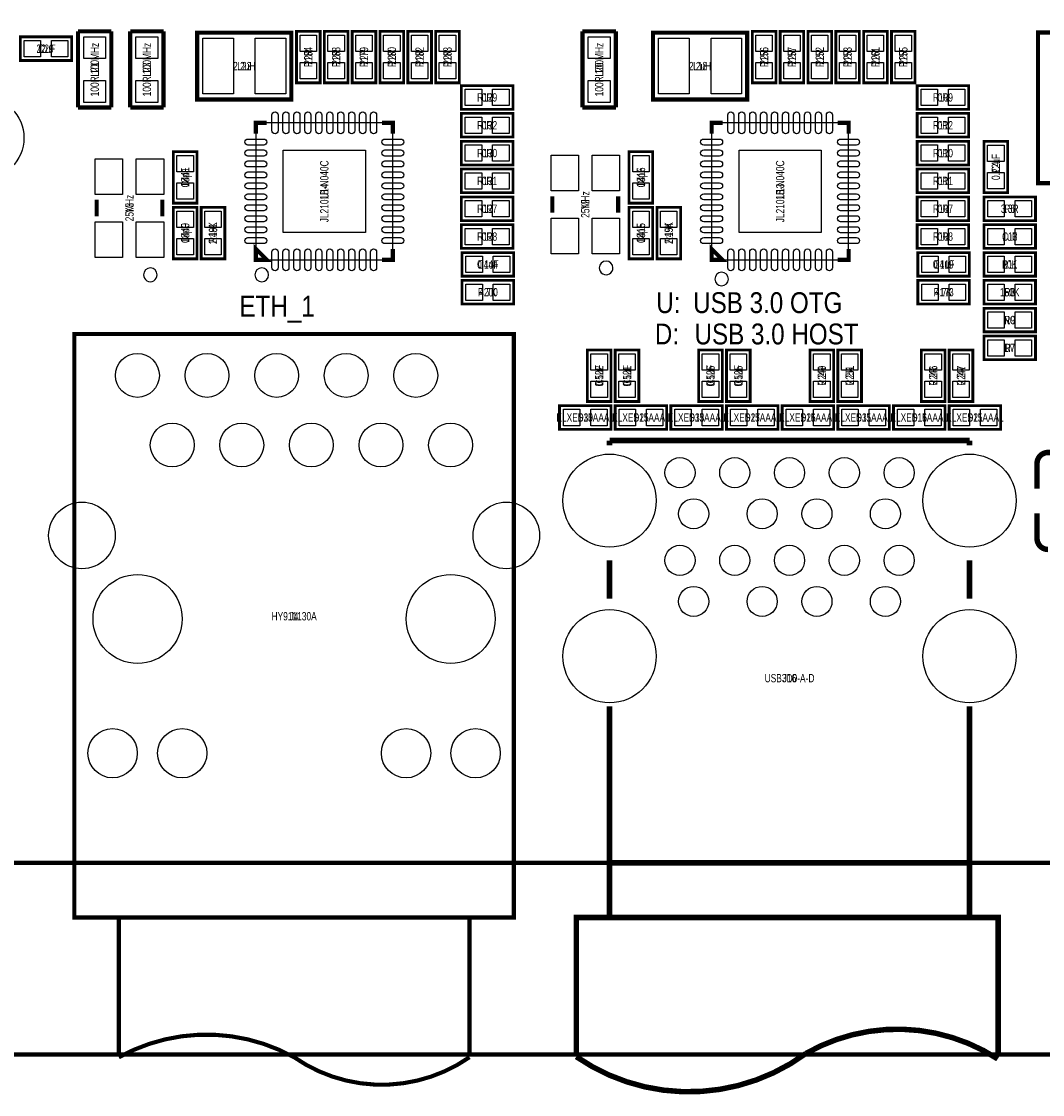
# Model space of a CAD drawing. Extents: x 0 to 125, y -10 to 88.
# Tile 6 of 10: x 56 to 93, y -8 to 31. Entities that reach past the tile are written whole.
import ezdxf
from ezdxf.enums import TextEntityAlignment as Align

# ---------------------------------------------------------------- set-up
doc = ezdxf.new("R2010")
doc.units = 0
for name, color, linetype in [('BG_OUTLINE', 12, 'CONTINUOUS'), ('BG_SILKSCREEN_TOP', 7, 'CONTINUOUS'), ('CV_SILKSCREEN_TOP', 52, 'CONTINUOUS'), ('PG_SILKSCREEN_TOP', 7, 'CONTINUOUS'), ('PIN_TOP', 92, 'CONTINUOUS'), ('RD_SILKSCREEN_TOP', 12, 'CONTINUOUS')]:
    doc.layers.add(name, color=color, linetype=linetype)

msp = doc.modelspace()

# ---------------------------------------------------------------- linework, layer by layer
at = {"layer": 'BG_OUTLINE', "const_width": 0.1524}
for points in [[(125.000004, 77.0001), (125.000004, 2.999994, -0.414214), (122.00001, 0), (2.999994, 0, -0.414214), (0, 2.999994), (0, 77.0001, -0.414214), (2.999994, 80.000094), (122.00001, 80.000094, -0.414214), (125.000004, 77.0001)], [(122.00001, 0), (122.00001, -1.499997), (125.000004, -1.499997), (125.000004, -4.99999, -0.414214), (123.000008, -6.999986), (1.999996, -6.999986, -0.414214), (0, -4.99999), (0, -1.499997), (2.999994, -1.499997), (2.999994, 0)]]:
    msp.add_lwpolyline(points, format="xyb", dxfattribs=at)
at = {"layer": 'PG_SILKSCREEN_TOP'}
for points, const_width in [([(57.5818, 29.2862), (55.7022, 29.2862), (55.7022, 30.1498), (57.5818, 30.1498), (57.5818, 29.2862)], 0.1016), ([(57.8104, 27.5717), (57.8104, 30.353)], 0.1524), ([(57.8104, 30.353), (59.0296, 30.353)], 0.1524), ([(59.0296, 30.353), (59.0296, 27.5717)], 0.1524), ([(59.7154, 27.5717), (59.7154, 30.353)], 0.1524), ([(59.7154, 30.353), (60.9346, 30.353)], 0.1524), ([(60.9346, 30.353), (60.9346, 27.5717)], 0.1524), ([(65.599818, 30.30601), (62.162182, 30.30601), (62.162182, 27.865832), (65.600072, 27.865832), (65.600072, 30.30601), (65.599818, 30.30601)], 0.1524), ([(66.6496, 30.353), (66.6496, 28.4734), (65.786, 28.4734), (65.786, 30.353), (66.6496, 30.353)], 0.1016), ([(67.6656, 30.353), (67.6656, 28.4734), (66.802, 28.4734), (66.802, 30.353), (67.6656, 30.353)], 0.1016), ([(68.6816, 30.353), (68.6816, 28.4734), (67.818, 28.4734), (67.818, 30.353), (68.6816, 30.353)], 0.1016), ([(69.6976, 30.353), (69.6976, 28.4734), (68.834, 28.4734), (68.834, 30.353), (69.6976, 30.353)], 0.1016), ([(70.7136, 30.353), (70.7136, 28.4734), (69.85, 28.4734), (69.85, 30.353), (70.7136, 30.353)], 0.1016), ([(71.7296, 30.353), (71.7296, 28.4734), (70.866, 28.4734), (70.866, 30.353), (71.7296, 30.353)], 0.1016), ([(76.2254, 27.5717), (76.2254, 30.353)], 0.1524), ([(76.2254, 30.353), (77.4446, 30.353)], 0.1524), ([(77.4446, 30.353), (77.4446, 27.5717)], 0.1524), ([(82.236818, 30.30601), (78.799182, 30.30601), (78.799182, 27.865832), (82.237072, 27.865832), (82.237072, 30.30601), (82.236818, 30.30601)], 0.1524), ([(83.2866, 30.353), (83.2866, 28.4734), (82.423, 28.4734), (82.423, 30.353), (83.2866, 30.353)], 0.1016), ([(84.3026, 30.353), (84.3026, 28.4734), (83.439, 28.4734), (83.439, 30.353), (84.3026, 30.353)], 0.1016), ([(85.3186, 30.353), (85.3186, 28.4734), (84.455, 28.4734), (84.455, 30.353), (85.3186, 30.353)], 0.1016), ([(86.3346, 30.353), (86.3346, 28.4734), (85.471, 28.4734), (85.471, 30.353), (86.3346, 30.353)], 0.1016), ([(87.3506, 30.353), (87.3506, 28.4734), (86.487, 28.4734), (86.487, 30.353), (87.3506, 30.353)], 0.1016), ([(88.3666, 30.353), (88.3666, 28.4734), (87.503, 28.4734), (87.503, 30.353), (88.3666, 30.353)], 0.1016), ([(94.05399, 30.309007), (92.853993, 30.309007), (92.853993, 24.808993), (94.05399, 24.808993)], 0.150012), ([(73.6854, 27.5082), (71.8058, 27.5082), (71.8058, 28.3718), (73.6854, 28.3718), (73.6854, 27.5082)], 0.1016), ([(90.3224, 27.5082), (88.4428, 27.5082), (88.4428, 28.3718), (90.3224, 28.3718), (90.3224, 27.5082)], 0.1016), ([(59.0296, 27.5717), (57.8104, 27.5717)], 0.1524), ([(60.9346, 27.5717), (59.7154, 27.5717)], 0.1524), ([(77.4446, 27.5717), (76.2254, 27.5717)], 0.1524), ([(64.301903, 26.611097), (64.301903, 27.011097), (64.701903, 27.011097)], 0.150089), ([(69.302097, 26.611097), (69.302097, 27.011097), (68.902097, 27.011097)], 0.150089), ([(73.6854, 26.4922), (71.8058, 26.4922), (71.8058, 27.3558), (73.6854, 27.3558), (73.6854, 26.4922)], 0.1016), ([(80.938903, 26.611097), (80.938903, 27.011097), (81.338903, 27.011097)], 0.150089), ([(85.939097, 26.611097), (85.939097, 27.011097), (85.539097, 27.011097)], 0.150089), ([(90.3224, 26.4922), (88.4428, 26.4922), (88.4428, 27.3558), (90.3224, 27.3558), (90.3224, 26.4922)], 0.1016), ([(73.6854, 25.4762), (71.8058, 25.4762), (71.8058, 26.3398), (73.6854, 26.3398), (73.6854, 25.4762)], 0.1016), ([(90.3224, 25.4762), (88.4428, 25.4762), (88.4428, 26.3398), (90.3224, 26.3398), (90.3224, 25.4762)], 0.1016), ([(90.8812, 24.4602), (90.8812, 26.3398), (91.7448, 26.3398), (91.7448, 24.4602), (90.8812, 24.4602)], 0.1016), ([(61.2902, 24.0792), (61.2902, 25.9588), (62.1538, 25.9588), (62.1538, 24.0792), (61.2902, 24.0792)], 0.1016), ([(77.9272, 24.0792), (77.9272, 25.9588), (78.7908, 25.9588), (78.7908, 24.0792), (77.9272, 24.0792)], 0.1016), ([(73.6854, 24.4602), (71.8058, 24.4602), (71.8058, 25.3238), (73.6854, 25.3238), (73.6854, 24.4602)], 0.1016), ([(90.3224, 24.4602), (88.4428, 24.4602), (88.4428, 25.3238), (90.3224, 25.3238), (90.3224, 24.4602)], 0.1016), ([(73.6854, 23.4442), (71.8058, 23.4442), (71.8058, 24.3078), (73.6854, 24.3078), (73.6854, 23.4442)], 0.1016), ([(75.127002, 23.728401), (75.127002, 24.328399)], 0.150012), ([(77.526998, 23.728401), (77.526998, 24.328399)], 0.150012), ([(90.3224, 23.4442), (88.4428, 23.4442), (88.4428, 24.3078), (90.3224, 24.3078), (90.3224, 23.4442)], 0.1016), ([(92.7608, 23.4442), (90.8812, 23.4442), (90.8812, 24.3078), (92.7608, 24.3078), (92.7608, 23.4442)], 0.1016), ([(58.490002, 23.601401), (58.490002, 24.201399)], 0.150012), ([(60.889998, 23.601401), (60.889998, 24.201399)], 0.150012), ([(62.1538, 23.9268), (62.1538, 22.0472), (61.2902, 22.0472), (61.2902, 23.9268), (62.1538, 23.9268)], 0.1016), ([(63.1698, 23.9268), (63.1698, 22.0472), (62.3062, 22.0472), (62.3062, 23.9268), (63.1698, 23.9268)], 0.1016), ([(78.7908, 23.9268), (78.7908, 22.0472), (77.9272, 22.0472), (77.9272, 23.9268), (78.7908, 23.9268)], 0.1016), ([(79.8068, 23.9268), (79.8068, 22.0472), (78.9432, 22.0472), (78.9432, 23.9268), (79.8068, 23.9268)], 0.1016), ([(73.6854, 22.4282), (71.8058, 22.4282), (71.8058, 23.2918), (73.6854, 23.2918), (73.6854, 22.4282)], 0.1016), ([(90.3224, 22.4282), (88.4428, 22.4282), (88.4428, 23.2918), (90.3224, 23.2918), (90.3224, 22.4282)], 0.1016), ([(92.7608, 22.4282), (90.8812, 22.4282), (90.8812, 23.2918), (92.7608, 23.2918), (92.7608, 22.4282)], 0.1016), ([(64.701903, 22.010903), (64.301903, 22.010903), (64.301903, 22.410903), (64.701903, 22.010903)], 0.150089), ([(68.902097, 22.010903), (69.302097, 22.010903), (69.302097, 22.410903)], 0.150089), ([(81.338903, 22.010903), (80.938903, 22.010903), (80.938903, 22.410903), (81.338903, 22.010903)], 0.150089), ([(85.539097, 22.010903), (85.939097, 22.010903), (85.939097, 22.410903)], 0.150089), ([(71.8312, 22.2758), (73.7108, 22.2758), (73.7108, 21.4122), (71.8312, 21.4122), (71.8312, 22.2758)], 0.1016), ([(88.4682, 22.2758), (90.3478, 22.2758), (90.3478, 21.4122), (88.4682, 21.4122), (88.4682, 22.2758)], 0.1016), ([(92.7608, 21.4122), (90.8812, 21.4122), (90.8812, 22.2758), (92.7608, 22.2758), (92.7608, 21.4122)], 0.1016), ([(73.7108, 20.3962), (71.8312, 20.3962), (71.8312, 21.2598), (73.7108, 21.2598), (73.7108, 20.3962)], 0.1016), ([(90.3478, 20.3962), (88.4682, 20.3962), (88.4682, 21.2598), (90.3478, 21.2598), (90.3478, 20.3962)], 0.1016), ([(90.8812, 21.2598), (92.7608, 21.2598), (92.7608, 20.3962), (90.8812, 20.3962), (90.8812, 21.2598)], 0.1016), ([(90.8812, 20.2438), (92.7608, 20.2438), (92.7608, 19.3802), (90.8812, 19.3802), (90.8812, 20.2438)], 0.1016), ([(73.719969, -1.999996), (73.719969, 0), (57.679971, 0), (57.679971, 19.300012), (73.719969, 19.300012), (73.719969, -1.999996), (57.679971, -1.999996), (57.679971, 0)], 0.150012), ([(90.8812, 19.2278), (92.7608, 19.2278), (92.7608, 18.3642), (90.8812, 18.3642), (90.8812, 19.2278)], 0.1016), ([(76.4032, 16.8402), (76.4032, 18.7198), (77.2668, 18.7198), (77.2668, 16.8402), (76.4032, 16.8402)], 0.1016), ([(77.4192, 16.8402), (77.4192, 18.7198), (78.2828, 18.7198), (78.2828, 16.8402), (77.4192, 16.8402)], 0.1016), ([(80.4672, 16.8402), (80.4672, 18.7198), (81.3308, 18.7198), (81.3308, 16.8402), (80.4672, 16.8402)], 0.1016), ([(81.4832, 16.8402), (81.4832, 18.7198), (82.3468, 18.7198), (82.3468, 16.8402), (81.4832, 16.8402)], 0.1016), ([(84.5312, 16.8402), (84.5312, 18.7198), (85.3948, 18.7198), (85.3948, 16.8402), (84.5312, 16.8402)], 0.1016), ([(85.5472, 16.8402), (85.5472, 18.7198), (86.4108, 18.7198), (86.4108, 16.8402), (85.5472, 16.8402)], 0.1016), ([(88.5952, 16.8402), (88.5952, 18.7198), (89.4588, 18.7198), (89.4588, 16.8402), (88.5952, 16.8402)], 0.1016), ([(89.6112, 16.8402), (89.6112, 18.7198), (90.4748, 18.7198), (90.4748, 16.8402), (89.6112, 16.8402)], 0.1016), ([(75.3872, 16.6878), (77.2668, 16.6878), (77.2668, 15.8242), (75.3872, 15.8242), (75.3872, 16.6878)], 0.1016), ([(79.2988, 15.8242), (77.4192, 15.8242), (77.4192, 16.6878), (79.2988, 16.6878), (79.2988, 15.8242)], 0.1016), ([(79.4512, 16.6878), (81.3308, 16.6878), (81.3308, 15.8242), (79.4512, 15.8242), (79.4512, 16.6878)], 0.1016), ([(83.3628, 15.8242), (81.4832, 15.8242), (81.4832, 16.6878), (83.3628, 16.6878), (83.3628, 15.8242)], 0.1016), ([(83.5152, 16.6878), (85.3948, 16.6878), (85.3948, 15.8242), (83.5152, 15.8242), (83.5152, 16.6878)], 0.1016), ([(87.4268, 15.8242), (85.5472, 15.8242), (85.5472, 16.6878), (87.4268, 16.6878), (87.4268, 15.8242)], 0.1016), ([(87.5792, 16.6878), (89.4588, 16.6878), (89.4588, 15.8242), (87.5792, 15.8242), (87.5792, 16.6878)], 0.1016), ([(91.4908, 15.8242), (89.6112, 15.8242), (89.6112, 16.6878), (91.4908, 16.6878), (91.4908, 15.8242)], 0.1016), ([(77.212977, 15.239898), (77.212977, 15.414015)], 0.2), ([(77.212977, 15.414015), (90.353159, 15.414015)], 0.2), ([(90.353159, 15.239898), (90.353159, 15.414015)], 0.2), ([(92.81795, 14.578076), (92.81795, 13.658088)], 0.199898), ([(77.212977, 9.63991), (77.212977, 11.039907)], 0.2), ([(90.353159, 9.63991), (90.353159, 11.039907)], 0.2), ([(77.212977, -1.999996), (77.212977, 5.708904)], 0.2), ([(90.353159, -1.999996), (90.353159, 5.708904)], 0.2), ([(77.212977, 0), (90.353159, 0)], 0.2), ([(72.099983, -6.999986), (72.099983, -1.999996), (59.299958, -1.999996), (59.299958, -6.999986)], 0.150012), ([(75.999975, -6.999986), (75.999975, -1.999996), (91.39997, -1.999996), (91.39997, -6.999986)], 0.2)]:
    msp.add_lwpolyline(points, dxfattribs=dict(at, const_width=const_width))
for points in [[(69.302097, 22.010903), (69.302097, 27.011097), (64.301903, 27.011097), (64.301903, 22.010903), (69.302097, 22.010903)], [(85.939097, 22.010903), (85.939097, 27.011097), (80.938903, 27.011097), (80.938903, 22.010903), (85.939097, 22.010903)]]:
    msp.add_lwpolyline(points, dxfattribs=at)
for points in [[(77.338987, 21.717, 1), (76.83902, 21.716995, 1)], [(60.701987, 21.463, 1), (60.20202, 21.462995, 1)], [(64.765987, 21.463, 1), (64.266002, 21.462988, 1)], [(81.555387, 21.3106, 1), (81.055402, 21.310588, 1)]]:
    msp.add_lwpolyline(points, format="xyb", close=True, dxfattribs=at)
for points, const_width in [([(94.488, 14.978126), (93.218, 14.978126, 0.414214), (92.81795, 14.578076)], 0.199898), ([(92.81795, 12.757912), (92.81795, 11.837924, 0.4144), (93.218, 11.438128)], 0.199898), ([(65.69997, -7.099986, 0.258538), (59.299958, -7.099986)], 0.150012), ([(84.383169, -6.960083, -0.280416), (91.38318, -7.160082)], 0.2), ([(72.099983, -7.099986, -0.313617), (65.69997, -7.099986)], 0.150012), ([(75.999975, -7.079996, 0.319777), (84.383169, -6.960083)], 0.2)]:
    msp.add_lwpolyline(points, format="xyb", dxfattribs=dict(at, const_width=const_width))
at = {"layer": 'PIN_TOP'}
for points in [[(65.918105, 30.212767), (66.517495, 30.212767), (66.517495, 29.613377), (65.918105, 29.613377)], [(66.934105, 30.212767), (67.533495, 30.212767), (67.533495, 29.613377), (66.934105, 29.613377)], [(67.950105, 30.212767), (68.549495, 30.212767), (68.549495, 29.613377), (67.950105, 29.613377)], [(68.966105, 30.212767), (69.565495, 30.212767), (69.565495, 29.613377), (68.966105, 29.613377)], [(69.982105, 30.212767), (70.581495, 30.212767), (70.581495, 29.613377), (69.982105, 29.613377)], [(70.998105, 30.212767), (71.597495, 30.212767), (71.597495, 29.613377), (70.998105, 29.613377)], [(82.555105, 30.212767), (83.154495, 30.212767), (83.154495, 29.613377), (82.555105, 29.613377)], [(83.571105, 30.212767), (84.170495, 30.212767), (84.170495, 29.613377), (83.571105, 29.613377)], [(84.587105, 30.212767), (85.186495, 30.212767), (85.186495, 29.613377), (84.587105, 29.613377)], [(85.603105, 30.212767), (86.202495, 30.212767), (86.202495, 29.613377), (85.603105, 29.613377)], [(86.619105, 30.212767), (87.218495, 30.212767), (87.218495, 29.613377), (86.619105, 29.613377)], [(87.635105, 30.212767), (88.234495, 30.212767), (88.234495, 29.613377), (87.635105, 29.613377)], [(56.441823, 30.017695), (56.441823, 29.418305), (55.842433, 29.418305), (55.842433, 30.017695)], [(57.441567, 30.017695), (57.441567, 29.418305), (56.842177, 29.418305), (56.842177, 30.017695)], [(58.82005, 29.35605), (58.01995, 29.35605), (58.01995, 30.15615), (58.82005, 30.15615)], [(60.72505, 29.35605), (59.92495, 29.35605), (59.92495, 30.15615), (60.72505, 30.15615)], [(63.48095, 30.099), (63.48095, 28.067), (62.36335, 28.067), (62.36335, 30.099)], [(65.39865, 30.099), (65.39865, 28.067), (64.28105, 28.067), (64.28105, 30.099)], [(77.23505, 29.35605), (76.43495, 29.35605), (76.43495, 30.15615), (77.23505, 30.15615)], [(80.11795, 30.099), (80.11795, 28.067), (79.00035, 28.067), (79.00035, 30.099)], [(82.03565, 30.099), (82.03565, 28.067), (80.91805, 28.067), (80.91805, 30.099)], [(65.918105, 29.213023), (66.517495, 29.213023), (66.517495, 28.613633), (65.918105, 28.613633)], [(66.934105, 29.213023), (67.533495, 29.213023), (67.533495, 28.613633), (66.934105, 28.613633)], [(67.950105, 29.213023), (68.549495, 29.213023), (68.549495, 28.613633), (67.950105, 28.613633)], [(68.966105, 29.213023), (69.565495, 29.213023), (69.565495, 28.613633), (68.966105, 28.613633)], [(69.982105, 29.213023), (70.581495, 29.213023), (70.581495, 28.613633), (69.982105, 28.613633)], [(70.998105, 29.213023), (71.597495, 29.213023), (71.597495, 28.613633), (70.998105, 28.613633)], [(82.555105, 29.213023), (83.154495, 29.213023), (83.154495, 28.613633), (82.555105, 28.613633)], [(83.571105, 29.213023), (84.170495, 29.213023), (84.170495, 28.613633), (83.571105, 28.613633)], [(84.587105, 29.213023), (85.186495, 29.213023), (85.186495, 28.613633), (84.587105, 28.613633)], [(85.603105, 29.213023), (86.202495, 29.213023), (86.202495, 28.613633), (85.603105, 28.613633)], [(86.619105, 29.213023), (87.218495, 29.213023), (87.218495, 28.613633), (86.619105, 28.613633)], [(87.635105, 29.213023), (88.234495, 29.213023), (88.234495, 28.613633), (87.635105, 28.613633)], [(58.82005, 27.75585), (58.01995, 27.75585), (58.01995, 28.55595), (58.82005, 28.55595)], [(60.72505, 27.75585), (59.92495, 27.75585), (59.92495, 28.55595), (60.72505, 28.55595)], [(72.545423, 28.239695), (72.545423, 27.640305), (71.946033, 27.640305), (71.946033, 28.239695)], [(73.545167, 28.239695), (73.545167, 27.640305), (72.945777, 27.640305), (72.945777, 28.239695)], [(77.23505, 27.75585), (76.43495, 27.75585), (76.43495, 28.55595), (77.23505, 28.55595)], [(89.182423, 28.239695), (89.182423, 27.640305), (88.583033, 27.640305), (88.583033, 28.239695)], [(90.182167, 28.239695), (90.182167, 27.640305), (89.582777, 27.640305), (89.582777, 28.239695)], [(72.545423, 27.223695), (72.545423, 26.624305), (71.946033, 26.624305), (71.946033, 27.223695)], [(73.545167, 27.223695), (73.545167, 26.624305), (72.945777, 26.624305), (72.945777, 27.223695)], [(89.182423, 27.223695), (89.182423, 26.624305), (88.583033, 26.624305), (88.583033, 27.223695)], [(90.182167, 27.223695), (90.182167, 26.624305), (89.582777, 26.624305), (89.582777, 27.223695)], [(68.301997, 23.011003), (65.302003, 23.011003), (65.302003, 26.010997), (68.301997, 26.010997)], [(72.545423, 26.207695), (72.545423, 25.608305), (71.946033, 25.608305), (71.946033, 26.207695)], [(73.545167, 26.207695), (73.545167, 25.608305), (72.945777, 25.608305), (72.945777, 26.207695)], [(84.938997, 23.011003), (81.939003, 23.011003), (81.939003, 26.010997), (84.938997, 26.010997)], [(89.182423, 26.207695), (89.182423, 25.608305), (88.583033, 25.608305), (88.583033, 26.207695)], [(90.182167, 26.207695), (90.182167, 25.608305), (89.582777, 25.608305), (89.582777, 26.207695)], [(91.612695, 25.600177), (91.013305, 25.600177), (91.013305, 26.199567), (91.612695, 26.199567)], [(59.439988, 24.401412), (58.43999, 24.401412), (58.43999, 25.701409), (59.439988, 25.701409)], [(60.94001, 24.401412), (59.940012, 24.401412), (59.940012, 25.701409), (60.94001, 25.701409)], [(62.021695, 25.219177), (61.422305, 25.219177), (61.422305, 25.818567), (62.021695, 25.818567)], [(76.076988, 24.528412), (75.07699, 24.528412), (75.07699, 25.828409), (76.076988, 25.828409)], [(77.57701, 24.528412), (76.577012, 24.528412), (76.577012, 25.828409), (77.57701, 25.828409)], [(78.658695, 25.219177), (78.059305, 25.219177), (78.059305, 25.818567), (78.658695, 25.818567)], [(72.545423, 25.191695), (72.545423, 24.592305), (71.946033, 24.592305), (71.946033, 25.191695)], [(73.545167, 25.191695), (73.545167, 24.592305), (72.945777, 24.592305), (72.945777, 25.191695)], [(89.182423, 25.191695), (89.182423, 24.592305), (88.583033, 24.592305), (88.583033, 25.191695)], [(90.182167, 25.191695), (90.182167, 24.592305), (89.582777, 24.592305), (89.582777, 25.191695)], [(91.612695, 24.600433), (91.013305, 24.600433), (91.013305, 25.199823), (91.612695, 25.199823)], [(62.021695, 24.219433), (61.422305, 24.219433), (61.422305, 24.818823), (62.021695, 24.818823)], [(78.658695, 24.219433), (78.059305, 24.219433), (78.059305, 24.818823), (78.658695, 24.818823)], [(72.545423, 24.175695), (72.545423, 23.576305), (71.946033, 23.576305), (71.946033, 24.175695)], [(73.545167, 24.175695), (73.545167, 23.576305), (72.945777, 23.576305), (72.945777, 24.175695)], [(89.182423, 24.175695), (89.182423, 23.576305), (88.583033, 23.576305), (88.583033, 24.175695)], [(90.182167, 24.175695), (90.182167, 23.576305), (89.582777, 23.576305), (89.582777, 24.175695)], [(91.620823, 24.175695), (91.620823, 23.576305), (91.021433, 23.576305), (91.021433, 24.175695)], [(92.620567, 24.175695), (92.620567, 23.576305), (92.021177, 23.576305), (92.021177, 24.175695)], [(61.422305, 23.786567), (62.021695, 23.786567), (62.021695, 23.187177), (61.422305, 23.187177)], [(62.438305, 23.786567), (63.037695, 23.786567), (63.037695, 23.187177), (62.438305, 23.187177)], [(76.076988, 22.228391), (75.07699, 22.228391), (75.07699, 23.528388), (76.076988, 23.528388)], [(77.57701, 22.228391), (76.577012, 22.228391), (76.577012, 23.528388), (77.57701, 23.528388)], [(78.059305, 23.786567), (78.658695, 23.786567), (78.658695, 23.187177), (78.059305, 23.187177)], [(79.075305, 23.786567), (79.674695, 23.786567), (79.674695, 23.187177), (79.075305, 23.187177)], [(59.439988, 22.101391), (58.43999, 22.101391), (58.43999, 23.401388), (59.439988, 23.401388)], [(60.94001, 22.101391), (59.940012, 22.101391), (59.940012, 23.401388), (60.94001, 23.401388)], [(72.545423, 23.159695), (72.545423, 22.560305), (71.946033, 22.560305), (71.946033, 23.159695)], [(73.545167, 23.159695), (73.545167, 22.560305), (72.945777, 22.560305), (72.945777, 23.159695)], [(89.182423, 23.159695), (89.182423, 22.560305), (88.583033, 22.560305), (88.583033, 23.159695)], [(90.182167, 23.159695), (90.182167, 22.560305), (89.582777, 22.560305), (89.582777, 23.159695)], [(91.620823, 23.159695), (91.620823, 22.560305), (91.021433, 22.560305), (91.021433, 23.159695)], [(92.620567, 23.159695), (92.620567, 22.560305), (92.021177, 22.560305), (92.021177, 23.159695)], [(61.422305, 22.786823), (62.021695, 22.786823), (62.021695, 22.187433), (61.422305, 22.187433)], [(62.438305, 22.786823), (63.037695, 22.786823), (63.037695, 22.187433), (62.438305, 22.187433)], [(78.059305, 22.786823), (78.658695, 22.786823), (78.658695, 22.187433), (78.059305, 22.187433)], [(79.075305, 22.786823), (79.674695, 22.786823), (79.674695, 22.187433), (79.075305, 22.187433)], [(71.971433, 21.544305), (71.971433, 22.143695), (72.570823, 22.143695), (72.570823, 21.544305)], [(72.971177, 21.544305), (72.971177, 22.143695), (73.570567, 22.143695), (73.570567, 21.544305)], [(88.608433, 21.544305), (88.608433, 22.143695), (89.207823, 22.143695), (89.207823, 21.544305)], [(89.608177, 21.544305), (89.608177, 22.143695), (90.207567, 22.143695), (90.207567, 21.544305)], [(91.620823, 22.143695), (91.620823, 21.544305), (91.021433, 21.544305), (91.021433, 22.143695)], [(92.620567, 22.143695), (92.620567, 21.544305), (92.021177, 21.544305), (92.021177, 22.143695)], [(72.570823, 21.127695), (72.570823, 20.528305), (71.971433, 20.528305), (71.971433, 21.127695)], [(73.570567, 21.127695), (73.570567, 20.528305), (72.971177, 20.528305), (72.971177, 21.127695)], [(89.207823, 21.127695), (89.207823, 20.528305), (88.608433, 20.528305), (88.608433, 21.127695)], [(90.207567, 21.127695), (90.207567, 20.528305), (89.608177, 20.528305), (89.608177, 21.127695)], [(91.021433, 20.528305), (91.021433, 21.127695), (91.620823, 21.127695), (91.620823, 20.528305)], [(92.021177, 20.528305), (92.021177, 21.127695), (92.620567, 21.127695), (92.620567, 20.528305)], [(91.021433, 19.512305), (91.021433, 20.111695), (91.620823, 20.111695), (91.620823, 19.512305)], [(92.021177, 19.512305), (92.021177, 20.111695), (92.620567, 20.111695), (92.620567, 19.512305)], [(91.021433, 18.496305), (91.021433, 19.095695), (91.620823, 19.095695), (91.620823, 18.496305)], [(92.021177, 18.496305), (92.021177, 19.095695), (92.620567, 19.095695), (92.620567, 18.496305)], [(77.134695, 17.980177), (76.535305, 17.980177), (76.535305, 18.579567), (77.134695, 18.579567)], [(78.150695, 17.980177), (77.551305, 17.980177), (77.551305, 18.579567), (78.150695, 18.579567)], [(81.198695, 17.980177), (80.599305, 17.980177), (80.599305, 18.579567), (81.198695, 18.579567)], [(82.214695, 17.980177), (81.615305, 17.980177), (81.615305, 18.579567), (82.214695, 18.579567)], [(85.262695, 17.980177), (84.663305, 17.980177), (84.663305, 18.579567), (85.262695, 18.579567)], [(86.278695, 17.980177), (85.679305, 17.980177), (85.679305, 18.579567), (86.278695, 18.579567)], [(89.326695, 17.980177), (88.727305, 17.980177), (88.727305, 18.579567), (89.326695, 18.579567)], [(90.342695, 17.980177), (89.743305, 17.980177), (89.743305, 18.579567), (90.342695, 18.579567)], [(77.134695, 16.980433), (76.535305, 16.980433), (76.535305, 17.579823), (77.134695, 17.579823)], [(78.150695, 16.980433), (77.551305, 16.980433), (77.551305, 17.579823), (78.150695, 17.579823)], [(81.198695, 16.980433), (80.599305, 16.980433), (80.599305, 17.579823), (81.198695, 17.579823)], [(82.214695, 16.980433), (81.615305, 16.980433), (81.615305, 17.579823), (82.214695, 17.579823)], [(85.262695, 16.980433), (84.663305, 16.980433), (84.663305, 17.579823), (85.262695, 17.579823)], [(86.278695, 16.980433), (85.679305, 16.980433), (85.679305, 17.579823), (86.278695, 17.579823)], [(89.326695, 16.980433), (88.727305, 16.980433), (88.727305, 17.579823), (89.326695, 17.579823)], [(90.342695, 16.980433), (89.743305, 16.980433), (89.743305, 17.579823), (90.342695, 17.579823)], [(75.527433, 15.956305), (75.527433, 16.555695), (76.126823, 16.555695), (76.126823, 15.956305)], [(76.527177, 15.956305), (76.527177, 16.555695), (77.126567, 16.555695), (77.126567, 15.956305)], [(78.158823, 16.555695), (78.158823, 15.956305), (77.559433, 15.956305), (77.559433, 16.555695)], [(79.158567, 16.555695), (79.158567, 15.956305), (78.559177, 15.956305), (78.559177, 16.555695)], [(79.591433, 15.956305), (79.591433, 16.555695), (80.190823, 16.555695), (80.190823, 15.956305)], [(80.591177, 15.956305), (80.591177, 16.555695), (81.190567, 16.555695), (81.190567, 15.956305)], [(82.222823, 16.555695), (82.222823, 15.956305), (81.623433, 15.956305), (81.623433, 16.555695)], [(83.222567, 16.555695), (83.222567, 15.956305), (82.623177, 15.956305), (82.623177, 16.555695)], [(83.655433, 15.956305), (83.655433, 16.555695), (84.254823, 16.555695), (84.254823, 15.956305)], [(84.655177, 15.956305), (84.655177, 16.555695), (85.254567, 16.555695), (85.254567, 15.956305)], [(86.286823, 16.555695), (86.286823, 15.956305), (85.687433, 15.956305), (85.687433, 16.555695)], [(87.286567, 16.555695), (87.286567, 15.956305), (86.687177, 15.956305), (86.687177, 16.555695)], [(87.719433, 15.956305), (87.719433, 16.555695), (88.318823, 16.555695), (88.318823, 15.956305)], [(88.719177, 15.956305), (88.719177, 16.555695), (89.318567, 16.555695), (89.318567, 15.956305)], [(90.350823, 16.555695), (90.350823, 15.956305), (89.751433, 15.956305), (89.751433, 16.555695)], [(91.350567, 16.555695), (91.350567, 15.956305), (90.751177, 15.956305), (90.751177, 16.555695)]]:
    msp.add_lwpolyline(points, close=True, dxfattribs=at)
for points in [[(65.111884, 27.301165), (65.111884, 26.721029, -1), (64.89192, 26.721029), (64.89192, 27.301165, -1)], [(65.511985, 27.301165), (65.511985, 26.721029, -1), (65.292021, 26.721029), (65.292021, 27.301165, -1)], [(65.911984, 27.301165), (65.911984, 26.721029, -1), (65.69202, 26.721029), (65.69202, 27.301165, -1)], [(66.312085, 27.301165), (66.312085, 26.721029, -1), (66.092121, 26.721029), (66.092121, 27.301165, -1)], [(66.712084, 27.301165), (66.712084, 26.721029, -1), (66.49212, 26.721029), (66.49212, 27.301165, -1)], [(67.11188, 27.301165), (67.11188, 26.721029, -1), (66.891916, 26.721029), (66.891916, 27.301165, -1)], [(67.511879, 27.301165), (67.511879, 26.721029, -1), (67.291915, 26.721029), (67.291915, 27.301165, -1)], [(67.91198, 27.301165), (67.91198, 26.721029, -1), (67.692016, 26.721029), (67.692016, 27.301165, -1)], [(68.311979, 27.301165), (68.311979, 26.721029, -1), (68.092015, 26.721029), (68.092015, 27.301165, -1)], [(68.71208, 27.301165), (68.71208, 26.721029, -1), (68.492116, 26.721029), (68.492116, 27.301165, -1)], [(81.748884, 27.301165), (81.748884, 26.721029, -1), (81.52892, 26.721029), (81.52892, 27.301165, -1)], [(82.148985, 27.301165), (82.148985, 26.721029, -1), (81.929021, 26.721029), (81.929021, 27.301165, -1)], [(82.548984, 27.301165), (82.548984, 26.721029, -1), (82.32902, 26.721029), (82.32902, 27.301165, -1)], [(82.949085, 27.301165), (82.949085, 26.721029, -1), (82.729121, 26.721029), (82.729121, 27.301165, -1)], [(83.349084, 27.301165), (83.349084, 26.721029, -1), (83.12912, 26.721029), (83.12912, 27.301165, -1)], [(83.74888, 27.301165), (83.74888, 26.721029, -1), (83.528916, 26.721029), (83.528916, 27.301165, -1)], [(84.148879, 27.301165), (84.148879, 26.721029, -1), (83.928915, 26.721029), (83.928915, 27.301165, -1)], [(84.54898, 27.301165), (84.54898, 26.721029, -1), (84.329016, 26.721029), (84.329016, 27.301165, -1)], [(84.948979, 27.301165), (84.948979, 26.721029, -1), (84.729015, 26.721029), (84.729015, 27.301165, -1)], [(85.34908, 27.301165), (85.34908, 26.721029, -1), (85.129116, 26.721029), (85.129116, 27.301165, -1)], [(64.011835, 26.42108), (64.591971, 26.42108, -1), (64.591971, 26.201116), (64.011835, 26.201116, -1)], [(69.012029, 26.42108), (69.592165, 26.42108, -1), (69.592165, 26.201116), (69.012029, 26.201116, -1)], [(80.648835, 26.42108), (81.228971, 26.42108, -1), (81.228971, 26.201116), (80.648835, 26.201116, -1)], [(85.649029, 26.42108), (86.229165, 26.42108, -1), (86.229165, 26.201116), (85.649029, 26.201116, -1)], [(64.011835, 26.020979), (64.591971, 26.020979, -1), (64.591971, 25.801015), (64.011835, 25.801015, -1)], [(69.012029, 26.020979), (69.592165, 26.020979, -1), (69.592165, 25.801015), (69.012029, 25.801015, -1)], [(80.648835, 26.020979), (81.228971, 26.020979, -1), (81.228971, 25.801015), (80.648835, 25.801015, -1)], [(85.649029, 26.020979), (86.229165, 26.020979, -1), (86.229165, 25.801015), (85.649029, 25.801015, -1)], [(64.011835, 25.62098), (64.591971, 25.62098, -1), (64.591971, 25.401016), (64.011835, 25.401016, -1)], [(69.012029, 25.62098), (69.592165, 25.62098, -1), (69.592165, 25.401016), (69.012029, 25.401016, -1)], [(80.648835, 25.62098), (81.228971, 25.62098, -1), (81.228971, 25.401016), (80.648835, 25.401016, -1)], [(85.649029, 25.62098), (86.229165, 25.62098, -1), (86.229165, 25.401016), (85.649029, 25.401016, -1)], [(64.011835, 25.220879), (64.591971, 25.220879, -1), (64.591971, 25.000915), (64.011835, 25.000915, -1)], [(69.012029, 25.220879), (69.592165, 25.220879, -1), (69.592165, 25.000915), (69.012029, 25.000915, -1)], [(80.648835, 25.220879), (81.228971, 25.220879, -1), (81.228971, 25.000915), (80.648835, 25.000915, -1)], [(85.649029, 25.220879), (86.229165, 25.220879, -1), (86.229165, 25.000915), (85.649029, 25.000915, -1)], [(64.011835, 24.82088), (64.591971, 24.82088, -1), (64.591971, 24.600916), (64.011835, 24.600916, -1)], [(69.012029, 24.82088), (69.592165, 24.82088, -1), (69.592165, 24.600916), (69.012029, 24.600916, -1)], [(80.648835, 24.82088), (81.228971, 24.82088, -1), (81.228971, 24.600916), (80.648835, 24.600916, -1)], [(85.649029, 24.82088), (86.229165, 24.82088, -1), (86.229165, 24.600916), (85.649029, 24.600916, -1)], [(64.011835, 24.421084), (64.591971, 24.421084, -1), (64.591971, 24.20112), (64.011835, 24.20112, -1)], [(69.012029, 24.421084), (69.592165, 24.421084, -1), (69.592165, 24.20112), (69.012029, 24.20112, -1)], [(80.648835, 24.421084), (81.228971, 24.421084, -1), (81.228971, 24.20112), (80.648835, 24.20112, -1)], [(85.649029, 24.421084), (86.229165, 24.421084, -1), (86.229165, 24.20112), (85.649029, 24.20112, -1)], [(64.011835, 24.021085), (64.591971, 24.021085, -1), (64.591971, 23.801121), (64.011835, 23.801121, -1)], [(69.012029, 24.021085), (69.592165, 24.021085, -1), (69.592165, 23.801121), (69.012029, 23.801121, -1)], [(80.648835, 24.021085), (81.228971, 24.021085, -1), (81.228971, 23.801121), (80.648835, 23.801121, -1)], [(85.649029, 24.021085), (86.229165, 24.021085, -1), (86.229165, 23.801121), (85.649029, 23.801121, -1)], [(64.011835, 23.620984), (64.591971, 23.620984, -1), (64.591971, 23.40102), (64.011835, 23.40102, -1)], [(69.012029, 23.620984), (69.592165, 23.620984, -1), (69.592165, 23.40102), (69.012029, 23.40102, -1)], [(80.648835, 23.620984), (81.228971, 23.620984, -1), (81.228971, 23.40102), (80.648835, 23.40102, -1)], [(85.649029, 23.620984), (86.229165, 23.620984, -1), (86.229165, 23.40102), (85.649029, 23.40102, -1)], [(64.011835, 23.220985), (64.591971, 23.220985, -1), (64.591971, 23.001021), (64.011835, 23.001021, -1)], [(69.012029, 23.220985), (69.592165, 23.220985, -1), (69.592165, 23.001021), (69.012029, 23.001021, -1)], [(80.648835, 23.220985), (81.228971, 23.220985, -1), (81.228971, 23.001021), (80.648835, 23.001021, -1)], [(85.649029, 23.220985), (86.229165, 23.220985, -1), (86.229165, 23.001021), (85.649029, 23.001021, -1)], [(64.011835, 22.820884), (64.591971, 22.820884, -1), (64.591971, 22.60092), (64.011835, 22.60092, -1)], [(69.012029, 22.820884), (69.592165, 22.820884, -1), (69.592165, 22.60092), (69.012029, 22.60092, -1)], [(80.648835, 22.820884), (81.228971, 22.820884, -1), (81.228971, 22.60092), (80.648835, 22.60092, -1)], [(85.649029, 22.820884), (86.229165, 22.820884, -1), (86.229165, 22.60092), (85.649029, 22.60092, -1)], [(65.111884, 22.300971), (65.111884, 21.720835, -1), (64.89192, 21.720835), (64.89192, 22.300971, -1)], [(65.511985, 22.300971), (65.511985, 21.720835, -1), (65.292021, 21.720835), (65.292021, 22.300971, -1)], [(65.911984, 22.300971), (65.911984, 21.720835, -1), (65.69202, 21.720835), (65.69202, 22.300971, -1)], [(66.312085, 22.300971), (66.312085, 21.720835, -1), (66.092121, 21.720835), (66.092121, 22.300971, -1)], [(66.712084, 22.300971), (66.712084, 21.720835, -1), (66.49212, 21.720835), (66.49212, 22.300971, -1)], [(67.11188, 22.300971), (67.11188, 21.720835, -1), (66.891916, 21.720835), (66.891916, 22.300971, -1)], [(67.511879, 22.300971), (67.511879, 21.720835, -1), (67.291915, 21.720835), (67.291915, 22.300971, -1)], [(67.91198, 22.300971), (67.91198, 21.720835, -1), (67.692016, 21.720835), (67.692016, 22.300971, -1)], [(68.311979, 22.300971), (68.311979, 21.720835, -1), (68.092015, 21.720835), (68.092015, 22.300971, -1)], [(68.71208, 22.300971), (68.71208, 21.720835, -1), (68.492116, 21.720835), (68.492116, 22.300971, -1)], [(81.748884, 22.300971), (81.748884, 21.720835, -1), (81.52892, 21.720835), (81.52892, 22.300971, -1)], [(82.148985, 22.300971), (82.148985, 21.720835, -1), (81.929021, 21.720835), (81.929021, 22.300971, -1)], [(82.548984, 22.300971), (82.548984, 21.720835, -1), (82.32902, 21.720835), (82.32902, 22.300971, -1)], [(82.949085, 22.300971), (82.949085, 21.720835, -1), (82.729121, 21.720835), (82.729121, 22.300971, -1)], [(83.349084, 22.300971), (83.349084, 21.720835, -1), (83.12912, 21.720835), (83.12912, 22.300971, -1)], [(83.74888, 22.300971), (83.74888, 21.720835, -1), (83.528916, 21.720835), (83.528916, 22.300971, -1)], [(84.148879, 22.300971), (84.148879, 21.720835, -1), (83.928915, 21.720835), (83.928915, 22.300971, -1)], [(84.54898, 22.300971), (84.54898, 21.720835, -1), (84.329016, 21.720835), (84.329016, 22.300971, -1)], [(84.948979, 22.300971), (84.948979, 21.720835, -1), (84.729015, 21.720835), (84.729015, 22.300971, -1)], [(85.34908, 22.300971), (85.34908, 21.720835, -1), (85.129116, 21.720835), (85.129116, 22.300971, -1)]]:
    msp.add_lwpolyline(points, format="xyb", close=True, dxfattribs=at)
for centre, radius in [((54.337712, 26.461314), 1.499997), ((59.979865, 17.790008), 0.799998), ((62.519865, 17.790008), 0.799998), ((65.059865, 17.790008), 0.799998), ((67.599865, 17.790008), 0.799998), ((70.139865, 17.790008), 0.799998), ((61.249865, 15.250008), 0.799998), ((63.789865, 15.250008), 0.799998), ((66.329865, 15.250008), 0.799998), ((68.869865, 15.250008), 0.799998), ((71.409865, 15.250008), 0.799998), ((77.212977, 13.220014), 1.699997), ((90.353159, 13.220014), 1.699997), ((79.783178, 14.240002), 0.549999), ((81.783174, 14.240002), 0.549999), ((83.78317, 14.240002), 0.549999), ((85.783166, 14.240002), 0.549999), ((87.783162, 14.240002), 0.549999), ((57.954977, 11.950014), 1.214996), ((73.444964, 11.950014), 1.214996), ((80.283075, 12.739903), 0.549999), ((82.782867, 12.739903), 0.549999), ((84.782863, 12.739903), 0.549999), ((87.283061, 12.739903), 0.549999), ((79.783178, 11.039907), 0.549999), ((81.783174, 11.039907), 0.549999), ((83.78317, 11.039907), 0.549999), ((85.783166, 11.039907), 0.549999), ((87.783162, 11.039907), 0.549999), ((59.98497, 8.900008), 1.625003), ((71.41497, 8.900008), 1.625003), ((80.283075, 9.540011), 0.549999), ((82.782867, 9.540011), 0.549999), ((84.782863, 9.540011), 0.549999), ((87.283061, 9.540011), 0.549999), ((77.212977, 7.540015), 1.699997), ((90.353159, 7.540015), 1.699997), ((59.074863, 3.999814), 0.899998), ((61.614863, 3.999814), 0.899998), ((69.785078, 3.999814), 0.899998), ((72.325078, 3.999814), 0.899998)]:
    msp.add_circle(centre, radius, dxfattribs=at)

# ---------------------------------------------------------------- texts
at = {"layer": 'BG_SILKSCREEN_TOP', "width": 0.866667}
for s, p in [('U:', (78.9178, 20.066)), ('USB 3.0 OTG', (80.264, 20.066)), ('ETH_1', (63.7032, 19.939)), ('D:', (78.867, 18.923)), ('USB 3.0 HOST', (80.3148, 18.923))]:
    msp.add_text(s, height=0.762, dxfattribs=at).set_placement(p)
at = {"layer": 'CV_SILKSCREEN_TOP', "width": 0.75}
for s, p in [('22uF', (56.642, 29.5656)), ('2.2uH', (63.881, 28.9306)), ('2.2uH', (80.518, 28.9306)), ('0R', (72.7456, 27.7876)), ('0R', (89.3826, 27.7876)), ('0R', (72.7456, 26.7716)), ('0R', (89.3826, 26.7716)), ('0R', (72.7456, 25.7556)), ('0R', (89.3826, 25.7556)), ('0R', (72.7456, 24.7396)), ('0R', (89.3826, 24.7396)), ('0R', (72.7456, 23.7236)), ('0R', (89.3826, 23.7236)), ('3.3R', (91.821, 23.7236)), ('0R', (72.7456, 22.7076)), ('0R', (89.3826, 22.7076)), ('1uF', (91.821, 22.7076)), ('0.1uF', (72.771, 21.6916)), ('0.1uF', (89.408, 21.6916)), ('20K', (91.821, 21.6916)), ('4.7K', (72.771, 20.6756)), ('4.7K', (89.408, 20.6756)), ('150K', (91.821, 20.6756)), ('NC', (91.821, 19.6596)), ('1M', (91.821, 18.6436)), ('KLXES15AAA1', (76.327, 16.1036)), ('KLXES15AAA1', (78.359, 16.1036)), ('KLXES15AAA1', (80.391, 16.1036)), ('KLXES15AAA1', (82.423, 16.1036)), ('KLXES15AAA1', (84.455, 16.1036)), ('KLXES15AAA1', (86.487, 16.1036)), ('KLXES15AAA1', (88.519, 16.1036)), ('KLXES15AAA1', (90.551, 16.1036)), ('HY911130A', (65.69997, 8.847607)), ('USB3D0-A-D', (83.78317, 6.58749))]:
    msp.add_text(s, height=0.3048, dxfattribs=at).set_placement(p, align=Align.CENTER)
for s, p in [('100R 100MHz', (58.5724, 28.955873)), ('100R 100MHz', (60.4774, 28.955873)), ('100R 100MHz', (76.9874, 28.955873)), ('22R', (66.3702, 29.413073)), ('22R', (67.3862, 29.413073)), ('22R', (68.4022, 29.413073)), ('22R', (69.4182, 29.413073)), ('22R', (70.4342, 29.413073)), ('22R', (71.4502, 29.413073)), ('22R', (83.0072, 29.413073)), ('22R', (84.0232, 29.413073)), ('22R', (85.0392, 29.413073)), ('22R', (86.0552, 29.413073)), ('22R', (87.0712, 29.413073)), ('22R', (88.0872, 29.413073)), ('0.22uF', (91.4654, 25.399873)), ('JL2101B-N040C', (66.9544, 24.510873)), ('JL2101B-N040C', (83.5914, 24.510873)), ('18pF', (61.8744, 25.018873)), ('18pF', (78.5114, 25.018873)), ('25MHz', (59.8424, 23.901273)), ('25MHz', (76.4794, 24.028273)), ('18pF', (61.8744, 22.986873)), ('2.49K', (62.8904, 22.986873)), ('18pF', (78.5114, 22.986873)), ('2.49K', (79.5274, 22.986873)), ('0.1uF', (76.9874, 17.779873)), ('0.1uF', (78.0034, 17.779873)), ('0.1uF', (81.0514, 17.779873)), ('0.1uF', (82.0674, 17.779873)), ('2.2R', (85.1154, 17.779873)), ('2.2R', (86.1314, 17.779873)), ('2.2R', (89.1794, 17.779873)), ('2.2R', (90.1954, 17.779873))]:
    msp.add_text(s, height=0.3048, rotation=90, dxfattribs=at).set_placement(p, align=Align.CENTER)
at = {"layer": 'RD_SILKSCREEN_TOP', "width": 0.75}
for s, p in [('C29', (56.642, 29.5656)), ('L22', (63.881, 28.9306)), ('L18', (80.518, 28.9306)), ('R129', (72.7456, 27.7876)), ('R109', (89.3826, 27.7876)), ('R132', (72.7456, 26.7716)), ('R112', (89.3826, 26.7716)), ('R130', (72.7456, 25.7556)), ('R110', (89.3826, 25.7556)), ('R131', (72.7456, 24.7396)), ('R111', (89.3826, 24.7396)), ('R127', (72.7456, 23.7236)), ('R107', (89.3826, 23.7236)), ('R6', (91.821, 23.7236)), ('R128', (72.7456, 22.7076)), ('R108', (89.3826, 22.7076)), ('C13', (91.821, 22.7076)), ('C444', (72.771, 21.6916)), ('C419', (89.408, 21.6916)), ('R11', (91.821, 21.6916)), ('R200', (72.771, 20.6756)), ('R173', (89.408, 20.6756)), ('R8', (91.821, 20.6756)), ('R9', (91.821, 19.6596)), ('R7', (91.821, 18.6436)), ('D30', (76.327, 16.1036)), ('D25', (78.359, 16.1036)), ('D33', (80.391, 16.1036)), ('D27', (82.423, 16.1036)), ('D26', (84.455, 16.1036)), ('D31', (86.487, 16.1036)), ('D16', (88.519, 16.1036)), ('D21', (90.551, 16.1036)), ('J4', (65.69997, 8.847607)), ('J16', (83.78317, 6.58749))]:
    msp.add_text(s, height=0.3048, dxfattribs=at).set_placement(p, align=Align.CENTER)
for s, p in [('R184', (66.3702, 29.413073)), ('R188', (67.3862, 29.413073)), ('R179', (68.4022, 29.413073)), ('R180', (69.4182, 29.413073)), ('R182', (70.4342, 29.413073)), ('R183', (71.4502, 29.413073)), ('R156', (83.0072, 29.413073)), ('R157', (84.0232, 29.413073)), ('R152', (85.0392, 29.413073)), ('R153', (86.0552, 29.413073)), ('R161', (87.0712, 29.413073)), ('R155', (88.0872, 29.413073)), ('L21', (58.5724, 28.955873)), ('L23', (60.4774, 28.955873)), ('L20', (76.9874, 28.955873)), ('C4', (91.4654, 25.399873)), ('C441', (61.8744, 25.018873)), ('C416', (78.5114, 25.018873)), ('U14', (66.9544, 24.510873)), ('U13', (83.5914, 24.510873)), ('Y3', (59.8424, 23.901273)), ('Y2', (76.4794, 24.028273)), ('C440', (61.8744, 22.986873)), ('R181', (62.8904, 22.986873)), ('C415', (78.5114, 22.986873)), ('R154', (79.5274, 22.986873)), ('C522', (76.9874, 17.779873)), ('C521', (78.0034, 17.779873)), ('C526', (81.0514, 17.779873)), ('C525', (82.0674, 17.779873)), ('R249', (85.1154, 17.779873)), ('R251', (86.1314, 17.779873)), ('R246', (89.1794, 17.779873)), ('R247', (90.1954, 17.779873))]:
    msp.add_text(s, height=0.3048, rotation=90, dxfattribs=at).set_placement(p, align=Align.CENTER)

doc.saveas('drawing.dxf')
